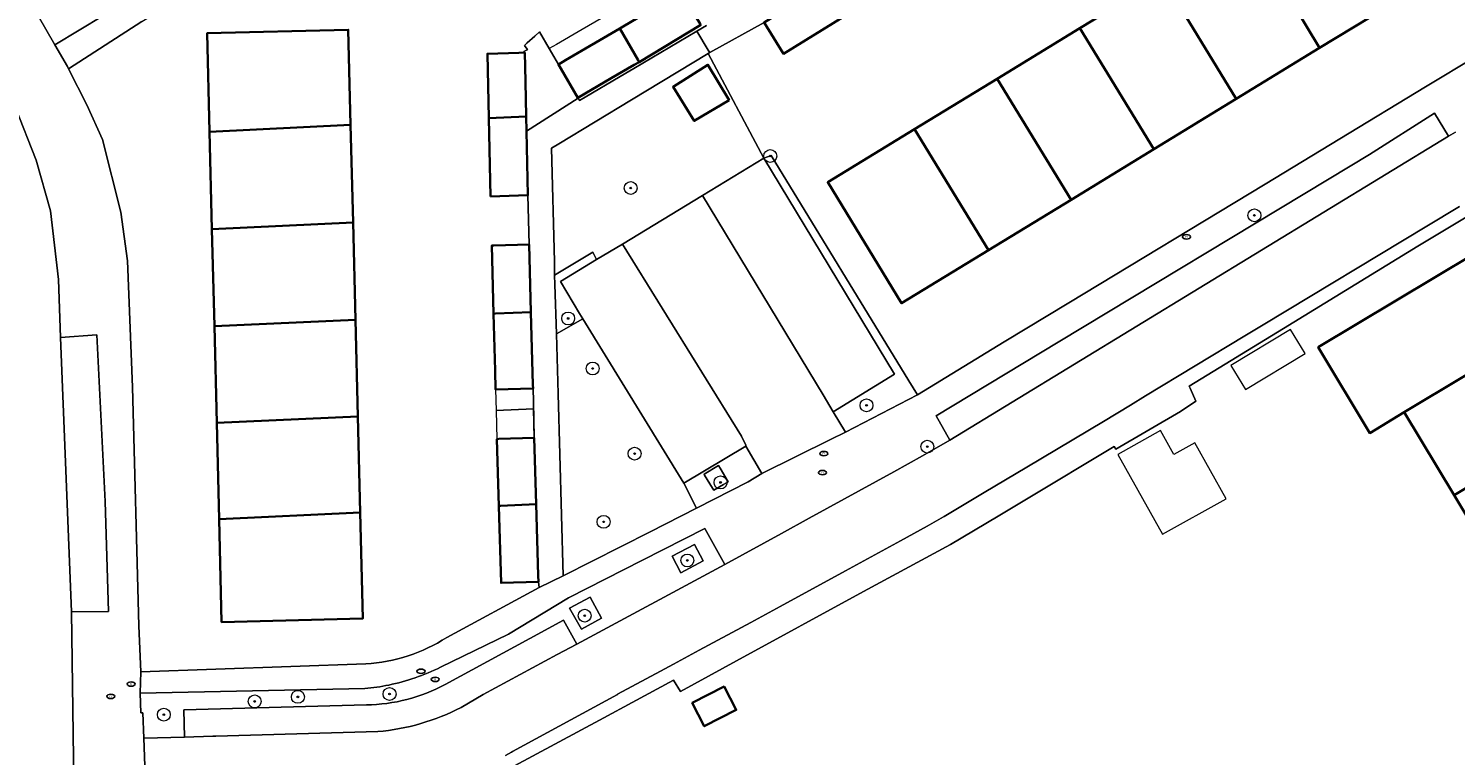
# Model space of a CAD drawing. Extents: x 147051 to 149075, y 463071 to 465537.
# Tile 75 of 229: x 147833 to 147922, y 464012 to 464057. Entities that reach past the tile are written whole.
import ezdxf
from ezdxf.enums import TextEntityAlignment as Align

# ---------------------------------------------------------------- set-up
doc = ezdxf.new("R2010")
doc.units = 0
doc.header["$LTSCALE"] = 0.5
doc.layers.get('0').update_dxf_attribs({"linetype": 'CONTINUOUS'})
for name, color, linetype, lineweight in [('B-PV-GR-BEPLANTING_CULTUUR_HEESTERS-GV', 252, 'CONTINUOUS', 18), ('B-PV-GR-BOOM-S', 252, 'CONTINUOUS', 25), ('B-PV-IE-MEUBILAIR-S', 252, 'CONTINUOUS', 25), ('B-PV-OG-BEBOUWING-GV', 6, 'CONTINUOUS', 35), ('B-PV-OG-BEBOUWING_LUIFEL-GV', 6, 'CONTINUOUS', 18), ('B-PV-OG-TERREIN_ERF-GV', 252, 'CONTINUOUS', 18), ('B-PV-VH-GESLOTENVERHARDING_ASFALT-GV', 252, 'CONTINUOUS', 18), ('B-PV-VH-ONVERHARD_ZAND-GV', 252, 'CONTINUOUS', 18), ('B-PV-VH-OPENVERHARDING_BETONSTRAATSTEEN-GV', 252, 'CONTINUOUS', 18), ('B-PV-VH-OPENVERHARDING_TEGEL-GV', 252, 'CONTINUOUS', 18)]:
    doc.layers.add(name, color=color, linetype=linetype, lineweight=lineweight)
doc.styles.add('NLCS-ISO', font='NLCS-ISO.ttf')

# ---------------------------------------------------------------- blocks, each defined once
blk = doc.blocks.new('SIE-MEUBILAIR_PUT_RIOOLPUT-SO')
blk.add_ellipse((0, 0), major_axis=(1.25, 0), ratio=0.54)
at = {"style": 'NLCS-ISO'}
blk.add_text('ri', height=0.75, dxfattribs=at).set_placement((-0.04, 0.07), align=Align.MIDDLE_CENTER)
blk = doc.blocks.new('SGR-BOOM_GBKN-SO')
at = {"linetype": 'ByBlock', "lineweight": 18}
h = blk.add_hatch(color=0, dxfattribs=at)
h.dxf.hatch_style = 1
edge = h.paths.add_edge_path()
edge.add_arc((0, 0), 0.25, 0, 360)
at = {"color": 0, "linetype": 'ByBlock', "lineweight": 18}
for radius in [2, 0.25]:
    blk.add_circle((0, 0), radius, dxfattribs=at)
at = {"color": 0, "linetype": 'ByBlock', "lineweight": 18, "style": 'NLCS-ISO'}
blk.add_attdef('SOORT', (2.5, 0), '', height=1.5, dxfattribs=at)

msp = doc.modelspace()

# ---------------------------------------------------------------- linework, layer by layer
at = {"layer": 'B-PV-GR-BEPLANTING_CULTUUR_HEESTERS-GV', "flags": 128}
for points in [[(147874.988, 464046.625), (147878.782, 464048.931), (147875.348, 464055.431), (147870.596, 464052.557), (147866.084, 464049.828), (147865.623, 464049.55), (147865.811, 464042.535), (147865.821, 464041.681), (147868.187, 464043.116), (147868.417, 464042.659), (147870.024, 464043.611)], [(147873.167, 464053.361), (147875.322, 464054.724), (147876.649, 464052.531), (147874.477, 464051.249)], [(147874.618, 464027.232), (147873.829, 464028.786), (147867.572, 464038.967), (147865.94, 464038.048), (147866.043, 464034.334), (147866.355, 464023.031), (147871.737, 464025.767)]]:
    msp.add_lwpolyline(points, close=True, dxfattribs=at)
at = {"layer": 'B-PV-OG-BEBOUWING-GV', "flags": 128}
for points in [[(147913.231, 464055.769), (147918.494, 464058.985), (147914.42, 464065.651), (147913.91, 464066.485), (147908.711, 464063.307)], [(147908.711, 464063.307), (147903.489, 464060.116), (147908.073, 464052.616), (147913.231, 464055.769)], [(147881.888, 464059.252), (147880.909, 464058.647), (147878.807, 464057.35), (147880.005, 464055.408), (147883.791, 464057.745), (147882.593, 464059.687)], [(147903.489, 464060.116), (147898.37, 464056.987), (147902.954, 464049.487), (147908.073, 464052.616)], [(147869.864, 464056.968), (147870.994, 464055.023), (147871.068, 464054.896), (147874.884, 464057.2), (147874.847, 464057.262), (147873.68, 464059.186), (147873.646, 464059.242)], [(147853.185, 464051), (147853.04, 464056.901), (147844.292, 464056.687), (147844.442, 464050.577)], [(147867.266, 464052.685), (147867.713, 464052.946), (147869.336, 464053.889), (147870.758, 464054.716), (147871.068, 464054.896), (147870.994, 464055.023), (147869.864, 464056.968), (147866.509, 464055.019), (147866.066, 464054.743), (147866.212, 464054.492)], [(147898.37, 464056.987), (147893.25, 464053.858), (147897.835, 464046.359), (147902.954, 464049.487)], [(147864.013, 464053.682), (147863.974, 464055.48), (147863.614, 464055.47), (147861.658, 464055.413), (147861.745, 464051.415), (147864.06, 464051.527)], [(147876.649, 464052.531), (147875.322, 464054.724), (147873.167, 464053.361), (147874.477, 464051.249)], [(147893.25, 464053.858), (147888.13, 464050.729), (147892.715, 464043.229), (147897.835, 464046.359)], [(147861.851, 464046.569), (147864.167, 464046.636), (147864.08, 464050.612), (147864.06, 464051.527), (147861.745, 464051.415)], [(147844.442, 464050.577), (147844.59, 464044.537), (147853.334, 464044.939), (147853.185, 464051)], [(147888.13, 464050.729), (147882.749, 464047.44), (147887.333, 464039.94), (147892.715, 464043.229)], [(147853.481, 464038.911), (147853.334, 464044.939), (147844.59, 464044.537), (147844.738, 464038.524)], [(147862.042, 464039.29), (147862.172, 464039.296), (147864.357, 464039.392), (147864.241, 464043.582), (147862.069, 464043.519), (147861.925, 464043.515)], [(147926.002, 464037.689), (147922.812, 464043.006), (147913.148, 464037.208), (147916.337, 464031.892), (147918.481, 464033.178)], [(147864.488, 464034.654), (147864.481, 464034.888), (147864.357, 464039.392), (147862.172, 464039.296), (147862.042, 464039.29), (147862.139, 464035.77), (147862.172, 464034.586)], [(147853.629, 464032.911), (147853.481, 464038.911), (147844.738, 464038.524), (147844.885, 464032.523)], [(147918.481, 464033.178), (147921.568, 464028.033), (147929.088, 464032.544), (147926.002, 464037.689)], [(147853.775, 464026.961), (147853.629, 464032.911), (147844.885, 464032.523), (147845.032, 464026.548)], [(147932.175, 464027.398), (147929.088, 464032.544), (147921.568, 464028.033), (147924.654, 464022.887)], [(147862.37, 464027.367), (147862.48, 464027.372), (147864.685, 464027.476), (147864.566, 464031.59), (147862.372, 464031.527), (147862.251, 464031.523)], [(147845.032, 464026.548), (147845.188, 464020.176), (147853.936, 464020.391), (147853.775, 464026.961)], [(147864.823, 464022.667), (147864.812, 464023.066), (147864.685, 464027.476), (147862.48, 464027.372), (147862.37, 464027.367), (147862.508, 464022.6)], [(147874.356, 464015.161), (147875.102, 464013.709), (147877.078, 464014.724), (147876.332, 464016.176)]]:
    msp.add_lwpolyline(points, close=True, dxfattribs=at)
at = {"layer": 'B-PV-OG-BEBOUWING_LUIFEL-GV', "flags": 128}
for points in [[(147866.066, 464054.743), (147866.509, 464055.019), (147873.431, 464059.041), (147871.258, 464061.808), (147870.496, 464061.365), (147871.462, 464059.203), (147867.537, 464056.922), (147865.942, 464055.994), (147865.49, 464055.73)], [(147908.639, 464034.584), (147912.338, 464036.824), (147911.436, 464038.313), (147907.737, 464036.073)], [(147864.52, 464033.394), (147864.508, 464033.856), (147864.488, 464034.654), (147862.172, 464034.586), (147862.205, 464033.292)], [(147862.372, 464031.527), (147864.566, 464031.59), (147864.52, 464033.394), (147862.205, 464033.292), (147862.251, 464031.523)], [(147903.498, 464025.617), (147907.439, 464027.821), (147905.496, 464031.297), (147904.195, 464030.569), (147903.368, 464032.048), (147900.728, 464030.572)]]:
    msp.add_lwpolyline(points, close=True, dxfattribs=at)
at = {"layer": 'B-PV-OG-TERREIN_ERF-GV', "flags": 128}
for points in [[(147820.294, 464080.135), (147833.822, 464057.753), (147834.859, 464055.959), (147839.38, 464058.683), (147839.821, 464058.945), (147838.866, 464060.532), (147838.355, 464060.225), (147835.079, 464065.674), (147831.986, 464070.817)], [(147859.137, 464019.221), (147864.864, 464022.317), (147864.823, 464022.667), (147862.508, 464022.6), (147862.37, 464027.367), (147862.251, 464031.523), (147862.372, 464031.527), (147864.566, 464031.59), (147864.508, 464033.856), (147864.488, 464034.654), (147862.172, 464034.586), (147862.139, 464035.77), (147862.042, 464039.29), (147861.925, 464043.515), (147862.069, 464043.519), (147864.241, 464043.582), (147864.167, 464046.636), (147861.851, 464046.569), (147861.745, 464051.415), (147861.658, 464055.413), (147863.614, 464055.47), (147863.974, 464055.48), (147863.914, 464055.557), (147864.119, 464055.656), (147864.137, 464055.664), (147864.118, 464055.695), (147863.968, 464055.932), (147864.11, 464056.061), (147864.109, 464056.09), (147864.133, 464056.082), (147864.598, 464056.504), (147864.886, 464056.764), (147865.49, 464055.73), (147866.066, 464054.743), (147866.509, 464055.019), (147869.864, 464056.968), (147873.646, 464059.242)], [(147883.791, 464057.745), (147880.005, 464055.408), (147878.807, 464057.35), (147875.44, 464055.486), (147875.428, 464055.479), (147875.348, 464055.431), (147878.782, 464048.931), (147879.25, 464049.104), (147887.783, 464035.131), (147888.319, 464034.254), (147893.691, 464037.553), (147897.7, 464039.977), (147909.868, 464047.333), (147914.491, 464050.128), (147914.492, 464050.129), (147919.791, 464053.365), (147922.948, 464055.268)], [(147840.245, 464057.406), (147835.703, 464054.481), (147836.834, 464052.251), (147837.814, 464050.1), (147838.948, 464045.596), (147839.353, 464042.569), (147839.667, 464034.736), (147840.067, 464019.949), (147840.19, 464017.088)], [(147874.884, 464057.2), (147871.068, 464054.896), (147870.758, 464054.716), (147869.336, 464053.889), (147867.713, 464052.946), (147867.266, 464052.685), (147867.287, 464052.648), (147867.365, 464052.515), (147870.229, 464054.204), (147870.731, 464054.5), (147874.632, 464056.801), (147875.244, 464057.162)], [(147926.998, 464048.093), (147919.632, 464043.666), (147919.331, 464043.485), (147910.986, 464038.373), (147905.149, 464034.798), (147905.206, 464034.668), (147905.557, 464033.876), (147904.605, 464033.233), (147900.609, 464030.887), (147900.511, 464031.052), (147895.067, 464027.796), (147893.314, 464026.747), (147890.354, 464024.975), (147884.967, 464022.075), (147877.103, 464017.769), (147873.624, 464015.864), (147873.19, 464016.566), (147870.635, 464015.177), (147868.872, 464014.232), (147863.068, 464011.123)], [(147924.654, 464022.887), (147921.568, 464028.033), (147918.481, 464033.178), (147916.337, 464031.892), (147913.148, 464037.208), (147922.812, 464043.006)], [(147840.19, 464017.088), (147854.13, 464017.577)]]:
    msp.add_lwpolyline(points, dxfattribs=at)
for points in [[(147887.333, 464039.94), (147882.749, 464047.44), (147888.13, 464050.729), (147893.25, 464053.858), (147898.37, 464056.987), (147903.489, 464060.116), (147908.711, 464063.307), (147913.91, 464066.485), (147914.42, 464065.651), (147916.13, 464066.696), (147916.242, 464066.765), (147918.814, 464062.557), (147919.424, 464061.559), (147919.329, 464061.501), (147920.226, 464060.044), (147918.494, 464058.985), (147913.231, 464055.769), (147908.073, 464052.616), (147902.954, 464049.487), (147897.835, 464046.359), (147892.715, 464043.229)], [(147844.442, 464050.577), (147844.292, 464056.687), (147853.04, 464056.901), (147853.185, 464051), (147853.334, 464044.939), (147853.481, 464038.911), (147853.629, 464032.911), (147853.775, 464026.961), (147853.936, 464020.391), (147845.188, 464020.176), (147845.032, 464026.548), (147844.885, 464032.523), (147844.738, 464038.524), (147844.59, 464044.537)], [(147874.356, 464015.161), (147876.332, 464016.176), (147877.078, 464014.724), (147875.102, 464013.709)]]:
    msp.add_lwpolyline(points, close=True, dxfattribs=at)
at = {"layer": 'B-PV-OG-TERREIN_ERF-GV'}
msp.add_lwpolyline([(147854.13, 464017.577, 0.130633), (147859.137, 464019.221)], format="xyb", dxfattribs=at)
at = {"layer": 'B-PV-VH-GESLOTENVERHARDING_ASFALT-GV', "flags": 128}
msp.add_lwpolyline([(147836.13, 464002.635), (147835.887, 464020.817), (147835.207, 464037.809), (147835.082, 464041.424), (147834.578, 464045.668), (147833.702, 464048.814), (147832.396, 464052.113)], dxfattribs=at)
at = {"layer": 'B-PV-VH-ONVERHARD_ZAND-GV', "flags": 128}
for points in [[(147876.302, 464028.703), (147876.584, 464028.868), (147876.075, 464029.719), (147875.976, 464029.884), (147875.088, 464029.338), (147875.12, 464029.285), (147875.62, 464028.476), (147875.697, 464028.352)], [(147875.031, 464023.97), (147874.486, 464024.991), (147873.108, 464024.252), (147873.649, 464023.225)], [(147868.728, 464020.414), (147868.037, 464021.716), (147866.745, 464021.031), (147867.488, 464019.73)]]:
    msp.add_lwpolyline(points, close=True, dxfattribs=at)
at = {"layer": 'B-PV-VH-OPENVERHARDING_BETONSTRAATSTEEN-GV', "flags": 128}
for points in [[(147920.351, 464051.731), (147916.331, 464049.171), (147913.824, 464047.657), (147897.036, 464037.518), (147889.477, 464032.953), (147890.308, 464031.452), (147921.229, 464050.302)], [(147882.476, 464034.266), (147883.079, 464033.206), (147886.882, 464035.554), (147878.782, 464048.931), (147874.988, 464046.625)], [(147883.858, 464031.951), (147888.319, 464034.254), (147887.783, 464035.131), (147879.25, 464049.104), (147878.782, 464048.931), (147886.882, 464035.554), (147883.079, 464033.206)], [(147874.988, 464046.625), (147870.024, 464043.611), (147877.407, 464031.703), (147877.668, 464031.142), (147877.681, 464031.076), (147878.676, 464029.375), (147882.917, 464031.484), (147883.858, 464031.951), (147883.079, 464033.206), (147882.476, 464034.266)], [(147868.417, 464042.659), (147866.18, 464041.3), (147867.375, 464039.304), (147867.572, 464038.967), (147873.829, 464028.786), (147877.681, 464031.076), (147877.668, 464031.142), (147877.407, 464031.703), (147870.024, 464043.611)], [(147835.207, 464037.809), (147835.887, 464020.817), (147838.189, 464020.819), (147837.977, 464027.651), (147837.459, 464037.987)], [(147877.814, 464028.87), (147878.676, 464029.375), (147877.681, 464031.076), (147873.829, 464028.786), (147874.618, 464027.232)], [(147875.697, 464028.352), (147875.62, 464028.476), (147875.12, 464029.285), (147875.088, 464029.338), (147875.976, 464029.884), (147876.075, 464029.719), (147876.584, 464028.868), (147876.302, 464028.703)], [(147873.649, 464023.225), (147873.108, 464024.252), (147874.486, 464024.991), (147875.031, 464023.97)], [(147867.488, 464019.73), (147866.745, 464021.031), (147868.037, 464021.716), (147868.728, 464020.414)]]:
    msp.add_lwpolyline(points, close=True, dxfattribs=at)
for points in [[(147859.044, 464016.297), (147864.287, 464019.152), (147866.368, 464020.291), (147867.205, 464018.803), (147876.377, 464023.743), (147875.139, 464025.984), (147871.262, 464024.007), (147866.686, 464021.675), (147862.964, 464019.432), (147858.752, 464017.376)], [(147860.037, 464014.883), (147861.403, 464015.692), (147865.975, 464018.157), (147865.976, 464018.157), (147867.205, 464018.803), (147866.368, 464020.291), (147864.287, 464019.152), (147859.044, 464016.297)], [(147854.073, 464016.054), (147840.149, 464015.773), (147840.173, 464014.549), (147840.305, 464014.54), (147840.374, 464012.98), (147842.884, 464013.037), (147842.85, 464014.742), (147854.16, 464015.037)], [(147854.16, 464015.037), (147842.85, 464014.742), (147842.884, 464013.037), (147844.636, 464013.095), (147844.821, 464013.1), (147854.866, 464013.386)]]:
    msp.add_lwpolyline(points, dxfattribs=at)
at = {"layer": 'B-PV-VH-OPENVERHARDING_BETONSTRAATSTEEN-GV'}
for points in [[(147858.752, 464017.376, -0.065325), (147855.549, 464016.269)], [(147855.549, 464016.269, -0.029107), (147854.073, 464016.054)], [(147854.16, 464015.037, 0.119541), (147859.044, 464016.297)], [(147859.044, 464016.297, -0.119541), (147854.16, 464015.037)], [(147854.866, 464013.386, 0.098415), (147860.037, 464014.883)]]:
    msp.add_lwpolyline(points, format="xyb", dxfattribs=at)
at = {"layer": 'B-PV-VH-OPENVERHARDING_TEGEL-GV', "flags": 128}
for points in [[(147840.503, 464008.975), (147840.374, 464012.98), (147840.305, 464014.54), (147840.173, 464014.549), (147840.149, 464015.773), (147840.19, 464017.088), (147840.067, 464019.949), (147839.667, 464034.736), (147839.353, 464042.569), (147838.948, 464045.596), (147837.814, 464050.1), (147836.834, 464052.251), (147835.703, 464054.481), (147835.629, 464054.627), (147834.859, 464055.959), (147833.822, 464057.753), (147820.294, 464080.135)], [(147875.244, 464057.162), (147874.632, 464056.801), (147875.344, 464055.641), (147875.345, 464055.641), (147875.44, 464055.486), (147878.807, 464057.35)], [(147923.503, 464056.116), (147923.084, 464055.476), (147922.948, 464055.268), (147919.791, 464053.365), (147914.492, 464050.129), (147914.491, 464050.128), (147909.868, 464047.333), (147897.7, 464039.977), (147893.691, 464037.553), (147888.319, 464034.254), (147883.858, 464031.951), (147882.917, 464031.484), (147878.676, 464029.375), (147877.814, 464028.87), (147874.618, 464027.232), (147871.737, 464025.767), (147866.355, 464023.031), (147864.864, 464022.317), (147859.137, 464019.221)], [(147832.396, 464052.113), (147833.702, 464048.814), (147834.578, 464045.668), (147835.082, 464041.424), (147835.207, 464037.809), (147837.459, 464037.987), (147837.977, 464027.651), (147838.189, 464020.819), (147835.887, 464020.817), (147836.13, 464002.635)], [(147858.752, 464017.376), (147862.964, 464019.432), (147866.686, 464021.675), (147871.262, 464024.007), (147875.139, 464025.984), (147876.377, 464023.743), (147879.889, 464025.675), (147881.601, 464026.613), (147886.854, 464029.49), (147888.634, 464030.483), (147890.308, 464031.452), (147889.477, 464032.953), (147897.036, 464037.518), (147913.824, 464047.657), (147916.331, 464049.171), (147920.351, 464051.731), (147921.229, 464050.302), (147921.653, 464050.539)], [(147921.653, 464050.539), (147921.229, 464050.302), (147890.308, 464031.452), (147888.634, 464030.483), (147886.854, 464029.49), (147881.601, 464026.613), (147879.889, 464025.675), (147876.377, 464023.743), (147867.205, 464018.803), (147865.976, 464018.157), (147865.975, 464018.157), (147861.403, 464015.692), (147860.037, 464014.883)], [(147863.068, 464011.123), (147868.872, 464014.232), (147870.635, 464015.177), (147873.19, 464016.566), (147873.624, 464015.864), (147877.103, 464017.769), (147884.967, 464022.075), (147890.354, 464024.975), (147893.314, 464026.747), (147895.067, 464027.796), (147900.511, 464031.052), (147900.609, 464030.887), (147904.605, 464033.233), (147905.557, 464033.876), (147905.206, 464034.668), (147905.149, 464034.798), (147910.986, 464038.373), (147919.331, 464043.485), (147919.632, 464043.666), (147926.998, 464048.093)], [(147921.904, 464045.945), (147919.88, 464044.724), (147909.739, 464038.605), (147908.599, 464037.917), (147902.443, 464034.203), (147901.51, 464033.631), (147899.85, 464032.612), (147895.094, 464029.78), (147892.446, 464028.199), (147889.975, 464026.723), (147889.917, 464026.69), (147888.909, 464026.111), (147887.253, 464025.219), (147883.852, 464023.341), (147879.81, 464021.149), (147877.981, 464020.157), (147874.787, 464018.425), (147873.186, 464017.556), (147872.393, 464017.126), (147869.731, 464015.693), (147869.737, 464015.691), (147869.735, 464015.688), (147869.728, 464015.688), (147863.219, 464012.145), (147863.159, 464012.112), (147862.772, 464011.902)], [(147862.772, 464011.902), (147863.159, 464012.112), (147863.219, 464012.145), (147869.728, 464015.688), (147869.735, 464015.688), (147869.737, 464015.691), (147869.731, 464015.693), (147872.393, 464017.126), (147873.186, 464017.556), (147874.787, 464018.425), (147877.981, 464020.157), (147879.81, 464021.149), (147883.852, 464023.341), (147887.253, 464025.219), (147888.909, 464026.111), (147889.917, 464026.69), (147889.975, 464026.723), (147892.446, 464028.199), (147895.094, 464029.78), (147899.85, 464032.612), (147901.51, 464033.631), (147902.443, 464034.203), (147908.599, 464037.917), (147909.739, 464038.605), (147919.88, 464044.724), (147921.904, 464045.945)], [(147854.13, 464017.577), (147840.19, 464017.088), (147840.149, 464015.773), (147854.073, 464016.054)], [(147854.866, 464013.386), (147844.821, 464013.1), (147844.636, 464013.095), (147842.884, 464013.037), (147840.374, 464012.98), (147840.503, 464008.975), (147840.556, 464008.977), (147840.707, 464008.981), (147855.221, 464009.433), (147855.853, 464009.508)]]:
    msp.add_lwpolyline(points, dxfattribs=at)
for points in [[(147856.141, 464068.651), (147845.01, 464062.032), (147839.836, 464058.92), (147839.821, 464058.945), (147839.38, 464058.683), (147834.859, 464055.959), (147835.629, 464054.627), (147835.703, 464054.481), (147840.245, 464057.406), (147856.965, 464067.351), (147856.156, 464068.661)], [(147864.08, 464050.612), (147864.167, 464046.636), (147864.241, 464043.582), (147864.357, 464039.392), (147864.481, 464034.888), (147864.488, 464034.654), (147864.508, 464033.856), (147864.566, 464031.59), (147864.685, 464027.476), (147864.812, 464023.066), (147864.823, 464022.667), (147864.864, 464022.317), (147866.355, 464023.031), (147866.043, 464034.334), (147865.94, 464038.048), (147865.84, 464041.094), (147865.821, 464041.681), (147865.811, 464042.535), (147865.623, 464049.55), (147866.084, 464049.828), (147870.596, 464052.557), (147875.348, 464055.431), (147875.428, 464055.479), (147875.44, 464055.486), (147875.345, 464055.641), (147875.344, 464055.641), (147874.632, 464056.801), (147870.731, 464054.5), (147870.229, 464054.204), (147867.365, 464052.515), (147867.287, 464052.648)], [(147864.08, 464050.612), (147867.287, 464052.648), (147867.266, 464052.685), (147866.212, 464054.492), (147866.066, 464054.743), (147865.49, 464055.73), (147864.886, 464056.764), (147864.598, 464056.504), (147864.133, 464056.082), (147864.109, 464056.09), (147864.11, 464056.061), (147863.968, 464055.932), (147864.118, 464055.695), (147864.137, 464055.664), (147864.119, 464055.656), (147863.914, 464055.557), (147863.974, 464055.48), (147864.013, 464053.682), (147864.06, 464051.527)], [(147865.94, 464038.048), (147867.572, 464038.967), (147867.375, 464039.304), (147866.18, 464041.3), (147868.417, 464042.659), (147868.187, 464043.116), (147865.821, 464041.681), (147865.84, 464041.094)]]:
    msp.add_lwpolyline(points, close=True, dxfattribs=at)
at = {"layer": 'B-PV-VH-OPENVERHARDING_TEGEL-GV'}
for points in [[(147859.137, 464019.221, -0.130633), (147854.13, 464017.577)], [(147855.549, 464016.269, 0.065325), (147858.752, 464017.376)], [(147854.073, 464016.054, 0.029107), (147855.549, 464016.269)], [(147860.037, 464014.883, -0.098415), (147854.866, 464013.386)]]:
    msp.add_lwpolyline(points, format="xyb", dxfattribs=at)

# ---------------------------------------------------------------- block references
at = {"layer": 'B-PV-GR-BOOM-S', "xscale": 0.2, "yscale": 0.2, "zscale": 0.2}
for p in [(147879.189, 464049.07), (147870.539, 464047.085), (147909.194, 464045.392), (147866.664, 464038.998), (147868.187, 464035.895), (147885.156, 464033.611), (147888.922, 464031.051), (147870.782, 464030.616), (147876.109, 464028.831), (147868.862, 464026.389), (147874.049, 464023.993), (147867.691, 464020.569), (147847.239, 464015.252), (147849.916, 464015.536), (147855.597, 464015.711), (147841.608, 464014.435)]:
    msp.add_blockref('SGR-BOOM_GBKN-SO', p, dxfattribs=at)
at = {"layer": 'B-PV-IE-MEUBILAIR-S', "xscale": 0.2, "yscale": 0.2, "zscale": 0.2}
for p in [(147904.989, 464044.059), (147882.512, 464030.624), (147882.425, 464029.442), (147857.544, 464017.126), (147839.581, 464016.326), (147858.428, 464016.618), (147838.32, 464015.564)]:
    msp.add_blockref('SIE-MEUBILAIR_PUT_RIOOLPUT-SO', p, dxfattribs=at)

doc.saveas('drawing.dxf')
